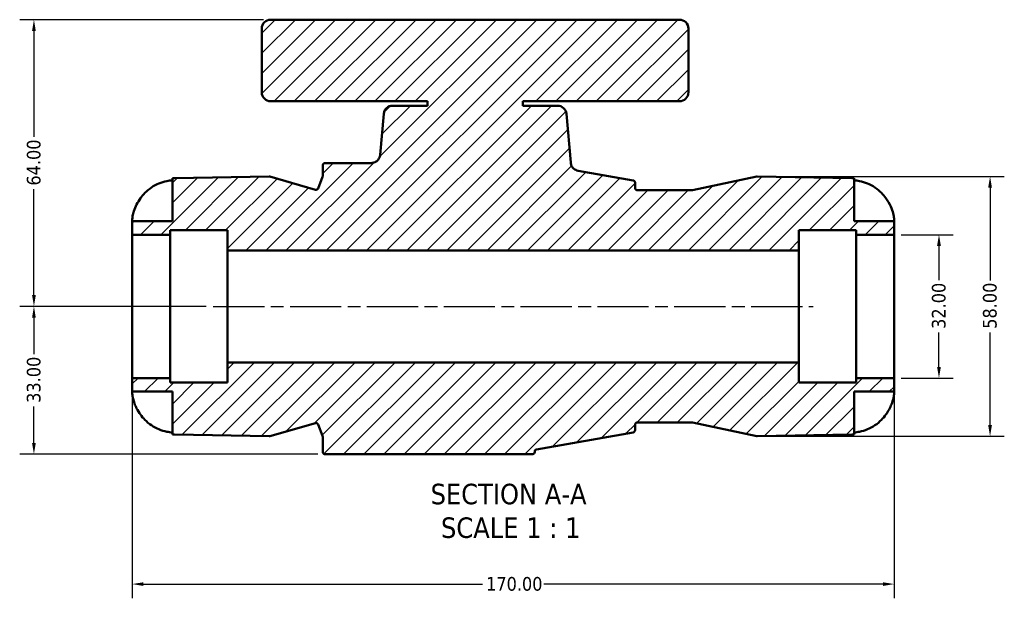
# Model space of a CAD drawing. Header units: millimetres. Extents: x -9 to 916, y -60 to 861.
# Tile 5 of 10: x 247 to 466, y 731 to 861. Entities that reach past the tile are written whole.
import ezdxf

# ---------------------------------------------------------------- set-up
doc = ezdxf.new("R2010")
doc.units = ezdxf.units.MM
doc.linetypes.add('CHAIN', pattern=[0.7087, 0.4724, -0.0591, 0.1181, -0.0591])
for name, color, linetype, lineweight in [('Centerline (ANSI)', 7, 'Continuous', 25), ('Dimension (ANSI)', 7, 'Continuous', 25), ('Hatch (ANSI)', 7, 'Continuous', 18), ('Sketch Geometry (ANSI)', 7, 'Continuous', 25), ('Symbol (ANSI)', 7, 'Continuous', 25), ('Visible (ANSI)', 7, 'Continuous', 50)]:
    doc.layers.add(name, color=color, linetype=linetype, lineweight=lineweight)
doc.styles.add('Label Text (ANSI)', font='tahoma.ttf')
doc.styles.add('Note Text (ANSI)', font='tahoma.ttf')
doc.dimstyles.new('Default - mm (ANSI)', dxfattribs={"dimtxt": 3.048, "dimasz": 2.5, "dimexe": 3.175, "dimexo": 1.6002, "dimgap": 0.8, "dimtad": 0, "dimtoh": 1, "dimrnd": 1e-08, "dimzin": 4, "dimdsep": 46, "dimtxsty": 'Note Text (ANSI)', "dimcen": 0.09, "dimdle": 10, "dimclrd": 256, "dimclre": 256, "dimclrt": 256, "dimadec": 1, "dimazin": 1, "dimtfac": 1, "dimtofl": 0, "dimtmove": 0, "dimatfit": 3, "dimfxl": 1, "dimtolj": 1, "dimtzin": 4, "dimlwd": -1, "dimlwe": -1, "dimarcsym": 0})

# ---------------------------------------------------------------- blocks, each defined once
blk = doc.blocks.new('*D7')
at = {"layer": 'Defpoints', "color": 0, "transparency": 16777216}
for p in [(411.3, 825.6), (411.3, 767.6), (463.3, 767.6)]:
    blk.add_point(p, dxfattribs=at)
at = {"layer": 'Dimension (ANSI)', "transparency": 16777216}
for p, q in [((412.9, 825.6), (466.48, 825.6)), ((463.3, 823.1), (463.3, 802.4)), ((463.3, 770.1), (463.3, 790.8)), ((412.9, 767.6), (466.48, 767.6))]:
    blk.add_line(p, q, dxfattribs=at)
for points in [[(462.88, 823.1), (463.72, 823.1), (463.3, 825.6)], [(462.88, 770.1), (463.72, 770.1), (463.3, 767.6)]]:
    blk.add_solid(points, dxfattribs=at)
at = {"layer": 'Dimension (ANSI)', "transparency": 16777216, "insert": (461.71, 791.6), "char_height": 3.048, "attachment_point": 1, "rotation": 90, "style": 'Note Text (ANSI)'}
blk.add_mtext('\\A1;58.00', dxfattribs=at)
blk = doc.blocks.new('*D8')
at = {"layer": 'Defpoints', "color": 0, "transparency": 16777216}
for p in [(441.9, 812.6), (441.9, 780.6), (451.9, 780.6)]:
    blk.add_point(p, dxfattribs=at)
at = {"layer": 'Dimension (ANSI)', "transparency": 16777216}
for p, q in [((443.5, 812.6), (455.08, 812.6)), ((451.9, 810.1), (451.9, 802.43)), ((451.9, 783.1), (451.9, 790.77)), ((443.5, 780.6), (455.08, 780.6))]:
    blk.add_line(p, q, dxfattribs=at)
for points in [[(451.48, 810.1), (452.32, 810.1), (451.9, 812.6)], [(451.48, 783.1), (452.32, 783.1), (451.9, 780.6)]]:
    blk.add_solid(points, dxfattribs=at)
at = {"layer": 'Dimension (ANSI)', "transparency": 16777216, "insert": (450.31, 791.57), "char_height": 3.048, "attachment_point": 1, "rotation": 90, "style": 'Note Text (ANSI)'}
blk.add_mtext('\\A1;32.00', dxfattribs=at)
blk = doc.blocks.new('*D9')
at = {"layer": 'Defpoints', "color": 0, "transparency": 16777216}
for p in [(249.98, 860.6), (302.8, 860.6), (289.98, 796.6)]:
    blk.add_point(p, dxfattribs=at)
at = {"layer": 'Dimension (ANSI)', "transparency": 16777216}
for p, q in [((301.2, 860.6), (246.8, 860.6)), ((249.98, 858.1), (249.98, 834.44)), ((249.98, 799.1), (249.98, 822.76)), ((288.38, 796.6), (246.8, 796.6))]:
    blk.add_line(p, q, dxfattribs=at)
for points in [[(249.56, 858.1), (250.39, 858.1), (249.98, 860.6)], [(249.56, 799.1), (250.39, 799.1), (249.98, 796.6)]]:
    blk.add_solid(points, dxfattribs=at)
at = {"layer": 'Dimension (ANSI)', "transparency": 16777216, "insert": (248.39, 823.56), "char_height": 3.048, "attachment_point": 1, "rotation": 90, "style": 'Note Text (ANSI)'}
blk.add_mtext('\\A1;64.00', dxfattribs=at)
blk = doc.blocks.new('*D10')
at = {"layer": 'Defpoints', "color": 0, "transparency": 16777216}
for p in [(289.98, 796.6), (249.98, 763.6), (314.9, 763.6)]:
    blk.add_point(p, dxfattribs=at)
at = {"layer": 'Dimension (ANSI)', "transparency": 16777216}
for p, q in [((288.38, 796.6), (246.8, 796.6)), ((249.98, 794.1), (249.98, 785.93)), ((249.98, 766.1), (249.98, 774.27)), ((313.3, 763.6), (246.8, 763.6))]:
    blk.add_line(p, q, dxfattribs=at)
for points in [[(249.56, 794.1), (250.39, 794.1), (249.98, 796.6)], [(249.56, 766.1), (250.39, 766.1), (249.98, 763.6)]]:
    blk.add_solid(points, dxfattribs=at)
at = {"layer": 'Dimension (ANSI)', "transparency": 16777216, "insert": (248.39, 775.07), "char_height": 3.048, "attachment_point": 1, "rotation": 90, "style": 'Note Text (ANSI)'}
blk.add_mtext('\\A1;33.00', dxfattribs=at)
blk = doc.blocks.new('*D11')
at = {"layer": 'Defpoints', "color": 0, "transparency": 16777216}
for p in [(271.9, 780.6), (441.9, 780.6), (441.9, 734.6)]:
    blk.add_point(p, dxfattribs=at)
at = {"layer": 'Dimension (ANSI)', "transparency": 16777216}
for p, q in [((271.9, 779), (271.9, 731.42)), ((441.9, 779), (441.9, 731.42)), ((274.4, 734.6), (350.06, 734.6)), ((439.4, 734.6), (363.74, 734.6))]:
    blk.add_line(p, q, dxfattribs=at)
for points in [[(274.4, 735.01), (274.4, 734.18), (271.9, 734.6)], [(439.4, 735.01), (439.4, 734.18), (441.9, 734.6)]]:
    blk.add_solid(points, dxfattribs=at)
at = {"layer": 'Dimension (ANSI)', "transparency": 16777216, "insert": (350.86, 736.18), "char_height": 3.048, "attachment_point": 1, "style": 'Note Text (ANSI)'}
blk.add_mtext('\\A1;170.00', dxfattribs=at)

msp = doc.modelspace()

# ---------------------------------------------------------------- hatches: boundary and pattern name
at = {"layer": 'Hatch (ANSI)'}
h = msp.add_hatch(dxfattribs=at)
h.set_pattern_fill('ANSI31', color=256, scale=25.4, style=0)
h.set_pattern_definition([(45, (0, 0), (-2.245064, 2.245064), [])])
edge = h.paths.add_edge_path()
edge.add_line((280.862, 777.566), (280.862, 767.987))
edge.add_ellipse((281.502, 777.566), major_axis=(9.579, -0.64), ratio=1, start_angle=270, end_angle=272.82255)
edge.add_line((281.334, 767.968), (302.427, 767.599))
edge.add_ellipse((302.435, 768.099), major_axis=(0.5, -0.009), ratio=1, start_angle=270, end_angle=287.04427)
edge.add_line((302.574, 767.619), (312.772, 770.552))
edge.add_ellipse((312.91, 770.071), major_axis=(0.481, 0.138), ratio=1, start_angle=5.08045, end_angle=90, ccw=False)
edge.add_line((313.376, 770.251), (314.368, 767.685))
edge.add_ellipse((313.902, 767.505), major_axis=(0.18, -0.466), ratio=1, start_angle=68.87528, end_angle=90, ccw=False)
edge.add_line((314.402, 767.505), (314.402, 764.098))
edge.add_ellipse((314.902, 764.098), major_axis=(0, -0.5), ratio=1, start_angle=270, end_angle=360)
edge.add_line((314.902, 763.598), (361.2, 763.598))
edge.add_ellipse((361.2, 764.098), major_axis=(0.5, 0), ratio=1, start_angle=270, end_angle=360)
edge.add_line((361.7, 764.098), (361.7, 764.179))
edge.add_ellipse((362.2, 764.179), major_axis=(0, 0.5), ratio=1, start_angle=10, end_angle=90, ccw=False)
edge.add_line((362.113, 764.671), (383.688, 768.475))
edge.add_ellipse((383.602, 768.968), major_axis=(0.492, 0.087), ratio=1, start_angle=270, end_angle=350)
edge.add_line((384.102, 768.968), (384.102, 770.178))
edge.add_ellipse((384.602, 770.178), major_axis=(0, 0.5), ratio=1, start_angle=0, end_angle=90, ccw=False)
edge.add_line((384.602, 770.678), (396.799, 770.678))
edge.add_ellipse((396.799, 770.178), major_axis=(0.5, 0), ratio=1, start_angle=77.96754, end_angle=90, ccw=False)
edge.add_line((396.903, 770.667), (411.246, 767.61))
edge.add_ellipse((411.35, 768.099), major_axis=(0.489, -0.104), ratio=1, start_angle=270, end_angle=283.03246)
edge.add_line((411.359, 767.599), (432.469, 767.968))
edge.add_ellipse((432.302, 777.566), major_axis=(9.599, 0.168), ratio=1, start_angle=270, end_angle=272.82255)
edge.add_line((432.942, 767.987), (432.942, 777.566))
edge.add_line((432.942, 777.566), (441.902, 777.566))
edge.add_line((441.902, 777.566), (441.902, 780.598))
edge.add_line((441.902, 780.598), (433.402, 780.598))
edge.add_line((433.402, 780.598), (433.402, 779.598))
edge.add_line((433.402, 779.598), (420.652, 779.598))
edge.add_line((420.652, 779.598), (420.652, 784.098))
edge.add_line((420.652, 784.098), (293.152, 784.098))
edge.add_line((293.152, 784.098), (293.152, 779.598))
edge.add_line((293.152, 779.598), (280.402, 779.598))
edge.add_line((280.402, 779.598), (280.402, 780.598))
edge.add_line((280.402, 780.598), (271.902, 780.598))
edge.add_line((271.902, 780.598), (271.902, 777.566))
edge.add_line((271.902, 777.566), (280.862, 777.566))
edge = h.paths.add_edge_path()
edge.add_ellipse((302.802, 858.598), major_axis=(-2, 0), ratio=1, start_angle=270, end_angle=360)
edge.add_line((300.802, 858.598), (300.802, 844.398))
edge.add_ellipse((302.802, 844.398), major_axis=(0, -2), ratio=1, start_angle=270, end_angle=360)
edge.add_line((302.802, 842.398), (337.777, 842.398))
edge.add_line((337.777, 842.398), (337.777, 841.398))
edge.add_line((337.777, 841.398), (330.017, 841.398))
edge.add_ellipse((330.017, 839.398), major_axis=(-2, 0), ratio=1, start_angle=270, end_angle=355)
edge.add_line((328.024, 839.572), (327.224, 830.424))
edge.add_spline(control_points=[(327.224, 830.424), (327.203, 830.189), (327.141, 829.96), (326.941, 829.534), (326.804, 829.34), (326.451, 828.992), (326.232, 828.847), (325.75, 828.649), (325.492, 828.598), (325.231, 828.598)], knot_values=[-0.2975599, -0.2975599, -0.2975599, -0.2975599, -0.2269089, -0.2269089, -0.1562578, -0.1562578, -0.0781289, -0.0781289, 0, 0, 0, 0], degree=3, periodic=0)
edge.add_line((325.231, 828.598), (314.902, 828.598))
edge.add_ellipse((314.902, 828.098), major_axis=(-0.5, 0), ratio=1, start_angle=270, end_angle=360)
edge.add_line((314.402, 828.098), (314.402, 825.691))
edge.add_ellipse((313.902, 825.691), major_axis=(0, -0.5), ratio=1, start_angle=68.87528, end_angle=90, ccw=False)
edge.add_line((314.368, 825.511), (313.376, 822.945))
edge.add_ellipse((312.91, 823.125), major_axis=(-0.18, -0.466), ratio=1, start_angle=5.08045, end_angle=90, ccw=False)
edge.add_line((312.772, 822.645), (302.574, 825.577))
edge.add_ellipse((302.435, 825.097), major_axis=(-0.481, 0.138), ratio=1, start_angle=270, end_angle=287.04427)
edge.add_line((302.427, 825.597), (281.334, 825.229))
edge.add_ellipse((281.502, 815.63), major_axis=(-9.599, -0.168), ratio=1, start_angle=270, end_angle=272.82255)
edge.add_line((280.862, 825.209), (280.862, 815.63))
edge.add_line((280.862, 815.63), (271.902, 815.63))
edge.add_line((271.902, 815.63), (271.902, 812.598))
edge.add_line((271.902, 812.598), (280.402, 812.598))
edge.add_line((280.402, 812.598), (280.402, 813.598))
edge.add_line((280.402, 813.598), (293.152, 813.598))
edge.add_line((293.152, 813.598), (293.152, 809.098))
edge.add_line((293.152, 809.098), (420.652, 809.098))
edge.add_line((420.652, 809.098), (420.652, 813.598))
edge.add_line((420.652, 813.598), (433.402, 813.598))
edge.add_line((433.402, 813.598), (433.402, 812.598))
edge.add_line((433.402, 812.598), (441.902, 812.598))
edge.add_line((441.902, 812.598), (441.902, 815.63))
edge.add_line((441.902, 815.63), (432.942, 815.63))
edge.add_line((432.942, 815.63), (432.942, 825.209))
edge.add_ellipse((432.302, 815.63), major_axis=(-9.579, 0.64), ratio=1, start_angle=270, end_angle=272.82255)
edge.add_line((432.469, 825.229), (411.359, 825.597))
edge.add_ellipse((411.35, 825.097), major_axis=(-0.5, 0.009), ratio=1, start_angle=270, end_angle=283.03246)
edge.add_line((411.246, 825.586), (396.903, 822.529))
edge.add_ellipse((396.799, 823.018), major_axis=(-0.489, -0.104), ratio=1, start_angle=77.96754, end_angle=90, ccw=False)
edge.add_line((396.799, 822.518), (384.602, 822.518))
edge.add_ellipse((384.602, 823.018), major_axis=(-0.5, 0), ratio=1, start_angle=0, end_angle=90, ccw=False)
edge.add_line((384.102, 823.018), (384.102, 824.229))
edge.add_ellipse((383.602, 824.229), major_axis=(0, 0.5), ratio=1, start_angle=270, end_angle=350)
edge.add_line((383.688, 824.721), (371.376, 826.892))
edge.add_spline(control_points=[(371.376, 826.892), (371.202, 826.923), (371.033, 826.976), (370.712, 827.127), (370.563, 827.223), (370.23, 827.507), (370.066, 827.712), (369.827, 828.175), (369.754, 828.428), (369.731, 828.687)], knot_values=[-0.2624448, -0.2624448, -0.2624448, -0.2624448, -0.2093513, -0.2093513, -0.1562578, -0.1562578, -0.0781289, -0.0781289, 0, 0, 0, 0], degree=3, periodic=0)
edge.add_line((369.731, 828.687), (368.779, 839.572))
edge.add_ellipse((366.787, 839.398), major_axis=(-0.174, 1.992), ratio=1, start_angle=270, end_angle=355)
edge.add_line((366.787, 841.398), (359.027, 841.398))
edge.add_line((359.027, 841.398), (359.027, 842.398))
edge.add_line((359.027, 842.398), (394.002, 842.398))
edge.add_ellipse((394.002, 844.398), major_axis=(2, 0), ratio=1, start_angle=270, end_angle=360)
edge.add_line((396.002, 844.398), (396.002, 858.598))
edge.add_ellipse((394.002, 858.598), major_axis=(0, 2), ratio=1, start_angle=270, end_angle=360)
edge.add_line((394.002, 860.598), (302.802, 860.598))

# ---------------------------------------------------------------- linework, layer by layer
at = {"layer": 'Centerline (ANSI)', "linetype": 'CHAIN', "ltscale": 24.192183}
msp.add_line((289.977, 796.598), (423.827, 796.598), dxfattribs=at)
at = {"layer": 'Sketch Geometry (ANSI)'}
for p, q in [((411.189, 825.574), (411.302, 825.598)), ((411.359, 825.597), (411.302, 825.598)), ((411.246, 767.61), (411.302, 767.598)), ((411.359, 767.599), (411.302, 767.598))]:
    msp.add_line(p, q, dxfattribs=at)
at = {"layer": 'Visible (ANSI)'}
for p, q in [((394.002, 860.598), (302.802, 860.598)), ((300.802, 858.598), (300.802, 844.398)), ((396.002, 844.398), (396.002, 858.598)), ((302.802, 842.398), (337.777, 842.398)), ((337.777, 841.398), (330.017, 841.398)), ((337.777, 842.398), (337.777, 841.398)), ((359.027, 841.398), (359.027, 842.398)), ((359.027, 842.398), (394.002, 842.398)), ((366.787, 841.398), (359.027, 841.398)), ((328.024, 839.572), (327.224, 830.424)), ((369.731, 828.687), (368.779, 839.572)), ((325.231, 828.598), (314.902, 828.598)), ((314.402, 828.098), (314.402, 825.691)), ((383.688, 824.721), (371.376, 826.892)), ((280.862, 825.209), (280.862, 815.63)), ((302.427, 825.597), (281.334, 825.229)), ((312.772, 822.645), (302.574, 825.577)), ((314.368, 825.511), (313.376, 822.945)), ((384.102, 823.018), (384.102, 824.229)), ((411.246, 825.586), (396.903, 822.529)), ((432.469, 825.229), (411.359, 825.597)), ((432.942, 815.63), (432.942, 825.209)), ((396.799, 822.518), (384.602, 822.518)), ((280.862, 815.63), (271.902, 815.63)), ((271.902, 815.63), (271.902, 812.598)), ((441.902, 815.63), (432.942, 815.63)), ((441.902, 812.598), (441.902, 815.63)), ((280.402, 812.598), (280.402, 813.598)), ((280.402, 813.598), (293.152, 813.598)), ((293.152, 813.598), (293.152, 809.098)), ((420.652, 809.098), (420.652, 813.598)), ((420.652, 813.598), (433.402, 813.598)), ((433.402, 813.598), (433.402, 812.598)), ((271.902, 812.598), (280.402, 812.598)), ((271.902, 780.598), (271.902, 812.598)), ((280.402, 780.598), (280.402, 812.598)), ((433.402, 812.598), (441.902, 812.598)), ((433.402, 780.598), (433.402, 812.598)), ((441.902, 780.598), (441.902, 812.598)), ((293.152, 809.098), (420.652, 809.098)), ((293.152, 784.098), (293.152, 809.098)), ((420.652, 784.098), (420.652, 809.098)), ((420.652, 784.098), (293.152, 784.098)), ((293.152, 784.098), (293.152, 779.598)), ((420.652, 779.598), (420.652, 784.098)), ((280.402, 780.598), (271.902, 780.598)), ((271.902, 780.598), (271.902, 777.566)), ((280.402, 779.598), (280.402, 780.598)), ((441.902, 780.598), (433.402, 780.598)), ((433.402, 780.598), (433.402, 779.598)), ((441.902, 777.566), (441.902, 780.598)), ((293.152, 779.598), (280.402, 779.598)), ((433.402, 779.598), (420.652, 779.598)), ((271.902, 777.566), (280.862, 777.566)), ((280.862, 777.566), (280.862, 767.987)), ((432.942, 767.987), (432.942, 777.566)), ((441.902, 777.566), (432.942, 777.566)), ((302.574, 767.619), (312.772, 770.552)), ((313.376, 770.251), (314.368, 767.685)), ((384.102, 768.968), (384.102, 770.178)), ((384.602, 770.678), (396.799, 770.678)), ((396.903, 770.667), (411.246, 767.61)), ((281.334, 767.968), (302.427, 767.599)), ((314.402, 767.505), (314.402, 764.098)), ((362.113, 764.671), (383.688, 768.475)), ((411.359, 767.599), (432.469, 767.968)), ((314.902, 763.598), (361.2, 763.598)), ((361.7, 764.098), (361.7, 764.179))]:
    msp.add_line(p, q, dxfattribs=at)
for centre, radius, start, end in [((302.802, 858.598), 2, 90, 180), ((394.002, 858.598), 2, 0, 90), ((302.802, 844.398), 2, 180, 270), ((394.002, 844.398), 2, 270, 0), ((330.017, 839.398), 2, 90, 175), ((366.787, 839.398), 2, 5, 90), ((314.902, 828.098), 0.5, 90, 180), ((281.502, 815.63), 9.6, 91, 93.82255), ((302.435, 825.097), 0.5, 73.95573, 91), ((313.902, 825.691), 0.5, 338.87528, 0), ((383.602, 824.229), 0.5, 0, 80), ((411.35, 825.097), 0.5, 89, 102.03246), ((432.302, 815.63), 9.6, 86.17745, 89), ((312.91, 823.125), 0.5, 253.95573, 338.87528), ((384.602, 823.018), 0.5, 180, 270), ((396.799, 823.018), 0.5, 270, 282.03246), ((312.91, 770.071), 0.5, 21.12472, 106.04427), ((383.602, 768.968), 0.5, 280, 0), ((384.602, 770.178), 0.5, 90, 180), ((396.799, 770.178), 0.5, 77.96754, 90), ((281.502, 777.566), 9.6, 266.17745, 269), ((302.435, 768.099), 0.5, 269, 286.04427), ((313.902, 767.505), 0.5, 0, 21.12472), ((411.35, 768.099), 0.5, 257.96754, 271), ((432.302, 777.566), 9.6, 271, 273.82255), ((362.2, 764.179), 0.5, 100, 180), ((314.902, 764.098), 0.5, 180, 270), ((361.2, 764.098), 0.5, 270, 0)]:
    msp.add_arc(centre, radius, start, end, dxfattribs=at)
for points, knots in [([(327.224, 830.424), (327.203, 830.189), (327.141, 829.96), (326.941, 829.534), (326.804, 829.34), (326.451, 828.992), (326.232, 828.847), (325.75, 828.649), (325.492, 828.598), (325.231, 828.598)], [-0.29755995, -0.29755995, -0.29755995, -0.29755995, -0.22690887, -0.22690887, -0.15625779, -0.15625779, -0.07812889, -0.07812889, 0, 0, 0, 0]), ([(371.376, 826.892), (371.202, 826.923), (371.033, 826.976), (370.712, 827.127), (370.563, 827.223), (370.23, 827.507), (370.066, 827.712), (369.827, 828.175), (369.754, 828.428), (369.731, 828.687)], [-0.26244482, -0.26244482, -0.26244482, -0.26244482, -0.2093513, -0.2093513, -0.15625779, -0.15625779, -0.07812889, -0.07812889, 0, 0, 0, 0]), ([(273.745, 820.75), (274.056, 821.186), (274.4, 821.589), (275.164, 822.361), (275.661, 822.78), (276.733, 823.504), (277.308, 823.808), (278.398, 824.264), (279.013, 824.458), (280.049, 824.665), (280.462, 824.72), (280.862, 824.747)], [4.97390274, 4.97390274, 4.97390274, 4.97390274, 5.12151147, 5.12151147, 5.29947062, 5.29947062, 5.47742978, 5.47742978, 5.65391729, 5.65391729, 5.7681324, 5.7681324, 5.7681324, 5.7681324]), ([(432.942, 824.747), (433.342, 824.72), (433.754, 824.665), (434.79, 824.458), (435.405, 824.264), (436.495, 823.808), (437.07, 823.504), (438.142, 822.78), (438.639, 822.361), (439.403, 821.589), (439.747, 821.186), (440.058, 820.75)], [0.0622724, 0.0622724, 0.0622724, 0.0622724, 0.17648751, 0.17648751, 0.35297502, 0.35297502, 0.53093417, 0.53093417, 0.70889333, 0.70889333, 0.85650206, 0.85650206, 0.85650206, 0.85650206]), ([(271.902, 815.63), (271.902, 815.63), (271.9, 815.722), (271.916, 816.097), (271.938, 816.394), (272.061, 817.098), (272.148, 817.473), (272.43, 818.345), (272.629, 818.834), (273.12, 819.798), (273.406, 820.275), (273.745, 820.75)], [-1.5257251, -1.5257251, -1.5257251, -1.5257251, -1.3702915, -1.3702915, -1.2007316, -1.2007316, -1.0579805, -1.0579805, -0.89827384, -0.89827384, -0.74835126, -0.74835126, -0.74835126, -0.74835126]), ([(440.058, 820.75), (440.483, 820.155), (440.845, 819.526), (441.374, 818.356), (441.551, 817.837), (441.787, 816.915), (441.843, 816.531), (441.891, 816.04), (441.897, 815.888), (441.902, 815.682), (441.902, 815.63), (441.902, 815.63)], [0, 0, 0, 0, 0.21945789, 0.21945789, 0.40997115, 0.40997115, 0.5961793, 0.5961793, 0.72332978, 0.72332978, 0.85044828, 0.85044828, 0.85044828, 0.85044828]), ([(273.745, 772.446), (273.426, 772.893), (273.142, 773.36), (272.711, 774.199), (272.551, 774.561), (272.281, 775.285), (272.176, 775.637), (271.99, 776.42), (271.943, 776.8), (271.899, 777.362), (271.902, 777.527), (271.902, 777.564), (271.902, 777.566), (271.902, 777.566)], [-2.60497619, -2.60497619, -2.60497619, -2.60497619, -2.43536503, -2.43536503, -2.30461292, -2.30461292, -2.16640428, -2.16640428, -1.96666268, -1.96666268, -1.75858242, -1.75858242, -1.73291361, -1.73291361, -1.73291361, -1.73291361]), ([(441.902, 777.566), (441.902, 777.566), (441.905, 777.436), (441.874, 776.937), (441.838, 776.576), (441.652, 775.71), (441.513, 775.235), (441.158, 774.34), (440.972, 773.947), (440.548, 773.176), (440.314, 772.804), (440.058, 772.446)], [0, 0, 0, 0, 0.19980503, 0.19980503, 0.39692948, 0.39692948, 0.57839854, 0.57839854, 0.71531059, 0.71531059, 0.84721031, 0.84721031, 0.84721031, 0.84721031]), ([(280.862, 768.449), (280.462, 768.476), (280.049, 768.531), (279.013, 768.739), (278.398, 768.932), (277.308, 769.388), (276.733, 769.692), (275.661, 770.416), (275.164, 770.835), (274.4, 771.607), (274.056, 772.01), (273.745, 772.446)], [0.0622724, 0.0622724, 0.0622724, 0.0622724, 0.17648751, 0.17648751, 0.35297502, 0.35297502, 0.53093417, 0.53093417, 0.70889333, 0.70889333, 0.85650206, 0.85650206, 0.85650206, 0.85650206]), ([(440.058, 772.446), (439.747, 772.01), (439.403, 771.607), (438.639, 770.835), (438.142, 770.416), (437.07, 769.692), (436.495, 769.388), (435.405, 768.932), (434.79, 768.739), (433.754, 768.531), (433.342, 768.476), (432.942, 768.449)], [4.97390274, 4.97390274, 4.97390274, 4.97390274, 5.12151147, 5.12151147, 5.29947062, 5.29947062, 5.47742978, 5.47742978, 5.65391729, 5.65391729, 5.7681324, 5.7681324, 5.7681324, 5.7681324])]:
    msp.add_open_spline(points, degree=3, knots=knots, dxfattribs=at)

# ---------------------------------------------------------------- texts
at = {"layer": 'Symbol (ANSI)', "char_height": 4.572, "attachment_point": 7, "style": 'Label Text (ANSI)'}
for s, insert in [('SECTION A-A', (338.477, 752.333)), ('SCALE 1 : 1', (340.796, 744.821))]:
    msp.add_mtext(s, dxfattribs=dict(at, insert=insert))

# ---------------------------------------------------------------- dimensions: what is measured, and where the dimension line sits
at = {"layer": 'Dimension (ANSI)'}
for base, p1, p2, angle, picture, middle in [((249.977, 860.598), (289.977, 796.598), (302.802, 860.598), 270, '*D9', (249.977, 828.598)), ((463.302, 767.598), (411.302, 825.598), (411.302, 767.598), 90, '*D7', (463.302, 796.598)), ((451.902, 780.598), (441.902, 812.598), (441.902, 780.598), 270, '*D8', (451.902, 796.598)), ((249.977, 763.598), (289.977, 796.598), (314.902, 763.598), 270, '*D10', (249.977, 780.098)), ((441.902, 734.598), (271.902, 780.598), (441.902, 780.598), 180, '*D11', (356.902, 734.598))]:
    dim = msp.add_linear_dim(base=base, p1=p1, p2=p2, angle=angle, dimstyle='Default - mm (ANSI)', override={"dimgap": 0.8, "dimtoh": 0, "dimdec": 2, "dimtol": 0, "dimlim": 0, "dimtp": 0, "dimtm": 0, "dimtdec": 2, "dimatfit": 1}, dxfattribs=at)
    dim.commit()
    dim.dimension.update_dxf_attribs({"geometry": picture, "text_midpoint": middle, "dimtype": 160})

doc.saveas('drawing.dxf')
